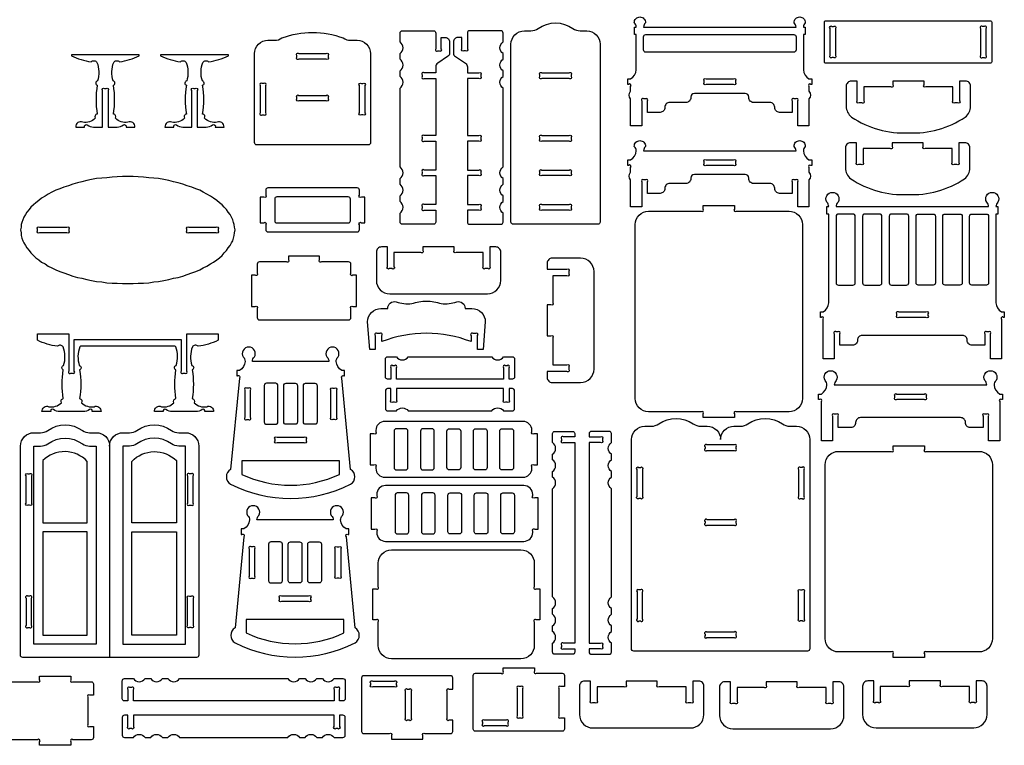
# Model space of a CAD drawing. Extents: x 4810.7 to 4895.3, y 1517.4 to 1570.6.
# Tile 4 of 5: x 4851.1 to 4895.3, y 1517.7 to 1550.2. Entities that reach past the tile are written whole.
import ezdxf

# ---------------------------------------------------------------- set-up
doc = ezdxf.new("R2010")
doc.units = 0
doc.header["$MEASUREMENT"] = 0
doc.layers.add('LAYER1', color=18, linetype='CONTINUOUS')

msp = doc.modelspace()

# ---------------------------------------------------------------- linework, layer by layer
at = {"layer": 'LAYER1'}
for points in [[(4886.491, 1545.474), (4885.991, 1545.474), (4885.991, 1546.588, 1), (4885.902, 1546.676), (4885.829, 1546.676, 1), (4885.741, 1546.588), (4885.741, 1546.075), (4885.168, 1546.075, -0.414214), (4884.953, 1546.291), (4884.953, 1546.304, 0.414214), (4884.737, 1546.52), (4884.008, 1546.52, -0.414214), (4883.792, 1546.736), (4883.792, 1546.763, 0.414214), (4883.631, 1546.924), (4881.351, 1546.924, 0.00001), (4881.351, 1546.924, 0.414202), (4881.189, 1546.763), (4881.189, 1546.736, -0.414214), (4880.973, 1546.52), (4880.244, 1546.52, 0.414214), (4880.029, 1546.304), (4880.029, 1546.291, -0.414214), (4879.813, 1546.075), (4879.241, 1546.075), (4879.241, 1546.588, 1), (4879.152, 1546.676), (4879.079, 1546.676, 1), (4878.991, 1546.588), (4878.991, 1545.474), (4878.491, 1545.474), (4878.491, 1546.678, -0.376209), (4878.491, 1547.024), (4878.491, 1547.24, 1), (4878.402, 1547.329), (4878.366, 1547.329), (4878.366, 1547.579), (4878.491, 1547.579, 0.250451), (4878.741, 1547.983), (4878.741, 1549.564), (4878.661, 1549.564), (4878.661, 1549.894), (4878.741, 1549.894, 0.204981), (4878.656, 1550.092, -0.427943), (4878.906, 1550.354, -0.427943), (4879.156, 1550.092, 0.204981), (4879.071, 1549.894), (4885.91, 1549.894, 0.204981), (4885.825, 1550.092, -0.427943), (4886.075, 1550.354, -0.427943), (4886.325, 1550.092, 0.204981), (4886.241, 1549.894), (4886.321, 1549.894), (4886.321, 1549.564), (4886.241, 1549.564), (4886.241, 1547.983, 0.250451), (4886.491, 1547.579), (4886.616, 1547.579), (4886.616, 1547.329), (4886.579, 1547.329, 1), (4886.491, 1547.24), (4886.491, 1547.024, -0.376209), (4886.491, 1546.678)], [(4873.225, 1541.053, -0.414214), (4873.125, 1541.153), (4873.125, 1549.134, -0.414214), (4873.725, 1549.734), (4874.021, 1549.734, 0.155074), (4874.349, 1549.838, -0.31779), (4875.902, 1549.838, 0.155074), (4876.23, 1549.734), (4876.525, 1549.734, -0.414214), (4877.125, 1549.134), (4877.125, 1541.153, -0.414214), (4877.025, 1541.053)], [(4894.687, 1550.121), (4894.687, 1548.341, -0.414214), (4894.627, 1548.281), (4887.247, 1548.281, -0.414214), (4887.187, 1548.341), (4887.187, 1550.121, -0.414214), (4887.247, 1550.181), (4894.627, 1550.181, -0.414214)], [(4887.437, 1548.62), (4887.437, 1549.843, -1), (4887.525, 1549.931), (4887.599, 1549.931, -1), (4887.687, 1549.843), (4887.687, 1548.62, -1), (4887.599, 1548.531), (4887.525, 1548.531, -1)], [(4894.187, 1549.843), (4894.187, 1548.62, 1), (4894.275, 1548.531), (4894.349, 1548.531, 1), (4894.437, 1548.62), (4894.437, 1549.843, 1), (4894.349, 1549.931), (4894.275, 1549.931, 1)], [(4861.724, 1544.618, -0.414214), (4861.624, 1544.718), (4861.624, 1548.708, -0.414214), (4862.224, 1549.308), (4862.52, 1549.308, 0.155074), (4862.847, 1549.412, -0.179264), (4865.6, 1549.412, 0.155074), (4865.928, 1549.308), (4866.224, 1549.308, -0.414214), (4866.824, 1548.708), (4866.824, 1544.718, -0.414214), (4866.724, 1544.618)], [(4869.748, 1545.037), (4869.235, 1545.037, 1), (4869.147, 1544.949), (4869.147, 1544.876, 1), (4869.235, 1544.787), (4869.748, 1544.787), (4869.748, 1543.489), (4869.235, 1543.489, 1), (4869.147, 1543.4), (4869.147, 1543.327, 1), (4869.235, 1543.239), (4869.748, 1543.239), (4869.748, 1541.94), (4869.235, 1541.94, 1), (4869.147, 1541.852), (4869.147, 1541.778, 1), (4869.235, 1541.69), (4869.748, 1541.69), (4869.748, 1541.153, -0.414214), (4869.648, 1541.053), (4868.247, 1541.053, -0.414214), (4868.147, 1541.153), (4868.147, 1541.553, 0.531486), (4868.147, 1542.077), (4868.147, 1542.327, 0.531486), (4868.147, 1542.851), (4868.147, 1543.101, 0.531486), (4868.147, 1543.626), (4868.147, 1546.189), (4868.147, 1546.439), (4868.147, 1547.161, 0.531486), (4868.147, 1547.685), (4868.147, 1547.935, 0.531486), (4868.147, 1548.46), (4868.147, 1548.71, 0.531486), (4868.147, 1549.234), (4868.147, 1549.634, -0.414214), (4868.247, 1549.734), (4869.648, 1549.734, -0.414214), (4869.748, 1549.634), (4869.748, 1548.922, 1), (4869.836, 1548.834), (4869.909, 1548.834, 1), (4869.998, 1548.922), (4869.998, 1549.434), (4870.173, 1549.434, -0.414214), (4870.373, 1549.234), (4870.373, 1548.741, -0.251107), (4870.284, 1548.575), (4869.837, 1548.278, 0.251107), (4869.748, 1548.111), (4869.748, 1547.841), (4869.235, 1547.841, 1), (4869.147, 1547.753), (4869.147, 1547.68, 1), (4869.235, 1547.591), (4869.748, 1547.591)], [(4871.167, 1545.037), (4871.679, 1545.037, -1), (4871.768, 1544.949), (4871.768, 1544.876, -1), (4871.679, 1544.787), (4871.167, 1544.787), (4871.167, 1543.489), (4871.679, 1543.489, -1), (4871.768, 1543.4), (4871.768, 1543.327, -1), (4871.679, 1543.239), (4871.167, 1543.239), (4871.167, 1541.94), (4871.679, 1541.94, -1), (4871.768, 1541.852), (4871.768, 1541.778, -1), (4871.679, 1541.69), (4871.167, 1541.69), (4871.167, 1541.153, 0.414214), (4871.267, 1541.053), (4872.668, 1541.053, 0.414214), (4872.768, 1541.153), (4872.768, 1541.553, -0.531486), (4872.768, 1542.077), (4872.768, 1542.327, -0.531486), (4872.768, 1542.851), (4872.768, 1543.101, -0.531486), (4872.768, 1543.626), (4872.768, 1546.189), (4872.768, 1546.439), (4872.768, 1547.161, -0.531486), (4872.768, 1547.685), (4872.768, 1547.935, -0.531486), (4872.768, 1548.46), (4872.768, 1548.71, -0.531486), (4872.768, 1549.234), (4872.768, 1549.634, 0.414214), (4872.668, 1549.734), (4871.267, 1549.734, 0.414214), (4871.167, 1549.634), (4871.167, 1548.922, -1), (4871.078, 1548.834), (4871.005, 1548.834, -1), (4870.917, 1548.922), (4870.917, 1549.434), (4870.742, 1549.434, 0.414214), (4870.542, 1549.234), (4870.542, 1548.741, 0.251107), (4870.631, 1548.575), (4871.077, 1548.278, -0.251107), (4871.167, 1548.111), (4871.167, 1547.841), (4871.679, 1547.841, -1), (4871.768, 1547.753), (4871.768, 1547.68, -1), (4871.679, 1547.591), (4871.167, 1547.591)], [(4885.911, 1548.874, -0.414214), (4885.811, 1548.774), (4879.171, 1548.774, -0.414214), (4879.071, 1548.874), (4879.071, 1549.464, -0.414214), (4879.171, 1549.564), (4885.811, 1549.564, -0.414214), (4885.911, 1549.464)], [(4856.453, 1548.615), (4856.453, 1548.655), (4853.403, 1548.655), (4853.403, 1548.615, 0.082494), (4854.295, 1548.345, -0.480983), (4854.554, 1548.317, -0.169376), (4854.577, 1547.482, 0.755968), (4854.563, 1547.289, 0.0823), (4854.563, 1546.001, 0.497317), (4854.475, 1545.808, -0.242348), (4853.914, 1545.636, 0.570657), (4853.603, 1545.415), (4853.998, 1545.415, -0.75881), (4854.116, 1545.509, 0.158853), (4854.403, 1545.415), (4854.803, 1545.415), (4854.803, 1547.052, -1), (4854.892, 1547.14), (4854.965, 1547.14, -1), (4855.053, 1547.052), (4855.053, 1545.415), (4855.453, 1545.415, 0.158853), (4855.74, 1545.509, -0.75881), (4855.859, 1545.415), (4856.253, 1545.415, 0.570657), (4855.943, 1545.636, -0.242348), (4855.382, 1545.808, 0.497317), (4855.293, 1546.001, 0.0823), (4855.293, 1547.289, 0.755968), (4855.28, 1547.482, -0.169376), (4855.303, 1548.317, -0.480983), (4855.562, 1548.345, 0.082494)], [(4860.453, 1548.615), (4860.453, 1548.655), (4857.403, 1548.655), (4857.403, 1548.615, 0.082494), (4858.295, 1548.345, -0.480983), (4858.554, 1548.317, -0.169376), (4858.577, 1547.482, 0.755968), (4858.563, 1547.289, 0.0823), (4858.563, 1546.001, 0.497317), (4858.475, 1545.808, -0.242348), (4857.914, 1545.636, 0.570657), (4857.603, 1545.415), (4857.998, 1545.415, -0.75881), (4858.116, 1545.509, 0.158853), (4858.403, 1545.415), (4858.803, 1545.415), (4858.803, 1547.052, -1), (4858.892, 1547.14), (4858.965, 1547.14, -1), (4859.053, 1547.052), (4859.053, 1545.415), (4859.453, 1545.415, 0.158853), (4859.74, 1545.509, -0.75881), (4859.859, 1545.415), (4860.253, 1545.415, 0.570657), (4859.943, 1545.636, -0.242348), (4859.382, 1545.808, 0.497317), (4859.293, 1546.001, 0.0823), (4859.293, 1547.289, 0.755968), (4859.28, 1547.482, -0.169376), (4859.303, 1548.317, -0.480983), (4859.562, 1548.345, 0.082494)], [(4863.612, 1548.708), (4864.835, 1548.708, -1), (4864.924, 1548.62), (4864.924, 1548.547, -1), (4864.835, 1548.458), (4863.612, 1548.458, -1), (4863.524, 1548.547), (4863.524, 1548.62, -1)], [(4875.737, 1547.591), (4874.514, 1547.591, -1), (4874.425, 1547.68), (4874.425, 1547.753, -1), (4874.514, 1547.841), (4875.737, 1547.841, -1), (4875.825, 1547.753), (4875.825, 1547.68, -1)], [(4861.874, 1547.275), (4861.874, 1546.051, 1), (4861.962, 1545.963), (4862.035, 1545.963, 1), (4862.124, 1546.051), (4862.124, 1547.275, 1), (4862.035, 1547.363), (4861.962, 1547.363, 1)], [(4866.412, 1547.363), (4866.485, 1547.363, -1), (4866.574, 1547.275), (4866.574, 1546.051, -1), (4866.485, 1545.963), (4866.412, 1545.963, -1), (4866.324, 1546.051), (4866.324, 1547.275, -1)], [(4883.102, 1547.329), (4881.879, 1547.329, -1), (4881.791, 1547.417), (4881.791, 1547.49, -1), (4881.879, 1547.579), (4883.102, 1547.579, -1), (4883.191, 1547.49), (4883.191, 1547.417, -1)], [(4890.952, 1547.477), (4890.252, 1547.477), (4890.252, 1547.315, -1), (4890.164, 1547.227), (4888.952, 1547.227), (4888.952, 1546.592, -1), (4888.864, 1546.503), (4888.746, 1546.503, -1), (4888.657, 1546.592), (4888.657, 1547.477), (4888.389, 1547.477, 0.414214), (4888.162, 1547.25), (4888.162, 1546.347, 0.236915), (4888.403, 1545.866, 0.163875), (4890.952, 1545.157, 0.163875), (4893.501, 1545.866, 0.236915), (4893.743, 1546.347), (4893.743, 1547.25, 0.414214), (4893.516, 1547.477), (4893.248, 1547.477), (4893.248, 1546.592, -1), (4893.159, 1546.503), (4893.041, 1546.503, -1), (4892.952, 1546.592), (4892.952, 1547.227), (4891.741, 1547.227, -1), (4891.652, 1547.315), (4891.652, 1547.477)], [(4863.612, 1546.838), (4864.835, 1546.838, -1), (4864.924, 1546.75), (4864.924, 1546.676, -1), (4864.835, 1546.588), (4863.612, 1546.588, -1), (4863.524, 1546.676), (4863.524, 1546.75, -1)], [(4875.737, 1544.787), (4874.514, 1544.787, -1), (4874.425, 1544.876), (4874.425, 1544.949, -1), (4874.514, 1545.037), (4875.737, 1545.037, -1), (4875.825, 1544.949), (4875.825, 1544.876, -1)], [(4886.241, 1544.35, 0.250451), (4886.491, 1543.945), (4886.616, 1543.945), (4886.616, 1543.695), (4886.579, 1543.695, 1), (4886.491, 1543.607), (4886.491, 1543.391, -0.376209), (4886.491, 1543.045), (4886.491, 1541.841), (4885.991, 1541.841), (4885.991, 1542.954, 1), (4885.902, 1543.043), (4885.829, 1543.043, 1), (4885.741, 1542.954), (4885.741, 1542.442), (4885.168, 1542.442, -0.414214), (4884.953, 1542.657), (4884.953, 1542.671, 0.414214), (4884.737, 1542.887), (4884.008, 1542.887, -0.414214), (4883.792, 1543.102), (4883.792, 1543.129, 0.414214), (4883.631, 1543.291), (4881.351, 1543.291, 0.00001), (4881.351, 1543.291, 0.414202), (4881.189, 1543.129), (4881.189, 1543.102, -0.414214), (4880.973, 1542.887), (4880.244, 1542.887, 0.414214), (4880.029, 1542.671), (4880.029, 1542.657, -0.414214), (4879.813, 1542.442), (4879.241, 1542.442), (4879.241, 1542.954, 1), (4879.152, 1543.043), (4879.079, 1543.043, 1), (4878.991, 1542.954), (4878.991, 1541.841), (4878.491, 1541.841), (4878.491, 1543.045, -0.376209), (4878.491, 1543.391), (4878.491, 1543.607, 1), (4878.402, 1543.695), (4878.366, 1543.695), (4878.366, 1543.945), (4878.491, 1543.945, 0.250451), (4878.741, 1544.35, 0.204981), (4878.656, 1544.547, -0.427943), (4878.906, 1544.809, -0.427943), (4879.156, 1544.547, 0.204981), (4879.071, 1544.35), (4885.91, 1544.35, 0.204981), (4885.825, 1544.547, -0.427943), (4886.075, 1544.809, -0.427943), (4886.325, 1544.547, 0.204981)], [(4890.919, 1544.709), (4890.219, 1544.709), (4890.219, 1544.548, -1), (4890.131, 1544.459), (4888.919, 1544.459), (4888.919, 1543.824, -1), (4888.831, 1543.736), (4888.712, 1543.736, -1), (4888.624, 1543.824), (4888.624, 1544.709), (4888.356, 1544.709, 0.414214), (4888.128, 1544.482), (4888.128, 1543.58, 0.236915), (4888.37, 1543.099, 0.163875), (4890.919, 1542.39, 0.163875), (4893.468, 1543.099, 0.236915), (4893.71, 1543.58), (4893.71, 1544.482, 0.414214), (4893.483, 1544.709), (4893.214, 1544.709), (4893.214, 1543.824, -1), (4893.126, 1543.736), (4893.007, 1543.736, -1), (4892.919, 1543.824), (4892.919, 1544.459), (4891.707, 1544.459, -1), (4891.619, 1544.548), (4891.619, 1544.709)], [(4881.879, 1543.945), (4883.102, 1543.945, -1), (4883.191, 1543.857), (4883.191, 1543.784, -1), (4883.102, 1543.695), (4881.879, 1543.695, -1), (4881.791, 1543.784), (4881.791, 1543.857, -1)], [(4874.425, 1543.327), (4874.425, 1543.4, -1), (4874.514, 1543.489), (4875.737, 1543.489, -1), (4875.825, 1543.4), (4875.825, 1543.327, -1), (4875.737, 1543.239), (4874.514, 1543.239, -1)], [(4866.324, 1540.814), (4866.324, 1541.035, -1), (4866.412, 1541.124), (4866.574, 1541.124), (4866.574, 1542.274), (4866.412, 1542.274, -1), (4866.324, 1542.362), (4866.324, 1542.584, 0.414214), (4866.224, 1542.684), (4862.224, 1542.684, 0.414214), (4862.124, 1542.584), (4862.124, 1542.362, -1), (4862.035, 1542.274), (4861.874, 1542.274), (4861.874, 1541.124), (4862.035, 1541.124, -1), (4862.124, 1541.035), (4862.124, 1540.814, 0.414214), (4862.224, 1540.714), (4866.224, 1540.714, 0.414214)], [(4888.882, 1536.071, 0.414214), (4888.667, 1535.856), (4888.667, 1535.842, -0.414214), (4888.451, 1535.626), (4887.879, 1535.626), (4887.879, 1536.139, 1), (4887.79, 1536.227), (4887.717, 1536.227, 1), (4887.629, 1536.139), (4887.629, 1535.025), (4887.129, 1535.025), (4887.129, 1536.575), (4887.129, 1536.792, 1), (4887.04, 1536.88), (4887.004, 1536.88), (4887.004, 1537.13), (4887.129, 1537.13, 0.250451), (4887.379, 1537.535), (4887.379, 1541.515), (4887.299, 1541.515), (4887.299, 1541.845), (4887.379, 1541.845, 0.204981), (4887.294, 1542.043, -0.583258), (4887.544, 1542.485, -0.583258), (4887.794, 1542.043, 0.204981), (4887.71, 1541.845), (4894.548, 1541.845, 0.204981), (4894.463, 1542.043, -0.583258), (4894.713, 1542.485, -0.583258), (4894.963, 1542.043, 0.204981), (4894.879, 1541.845), (4894.959, 1541.845), (4894.959, 1541.515), (4894.879, 1541.515), (4894.879, 1537.535, 0.250451), (4895.129, 1537.13), (4895.254, 1537.13), (4895.254, 1536.88), (4895.217, 1536.88, 1), (4895.129, 1536.792), (4895.129, 1536.575), (4895.129, 1535.025), (4894.629, 1535.025), (4894.629, 1536.139, 1), (4894.54, 1536.227), (4894.467, 1536.227, 1), (4894.379, 1536.139), (4894.379, 1535.626), (4893.806, 1535.626, -0.414214), (4893.591, 1535.842), (4893.591, 1535.856, 0.414214), (4893.375, 1536.071)], [(4862.524, 1542.184), (4862.524, 1541.214, 0.414214), (4862.624, 1541.114), (4865.824, 1541.114, 0.414214), (4865.924, 1541.214), (4865.924, 1542.184, 0.414214), (4865.824, 1542.284), (4862.624, 1542.284, 0.414214)], [(4874.514, 1541.94), (4875.737, 1541.94, -1), (4875.825, 1541.852), (4875.825, 1541.778, -1), (4875.737, 1541.69), (4874.514, 1541.69, -1), (4874.425, 1541.778), (4874.425, 1541.852, -1)], [(4881.746, 1532.392), (4881.746, 1532.553, 1), (4881.658, 1532.642), (4879.296, 1532.642, -0.414214), (4878.696, 1533.242), (4878.696, 1541.042, -0.414214), (4879.296, 1541.642), (4881.658, 1541.642, 1), (4881.746, 1541.73), (4881.746, 1541.892), (4883.146, 1541.892), (4883.146, 1541.73, 1), (4883.235, 1541.642), (4885.596, 1541.642, -0.414214), (4886.196, 1541.042), (4886.196, 1533.242, -0.414214), (4885.596, 1532.642), (4883.235, 1532.642, 1), (4883.146, 1532.553), (4883.146, 1532.392)], [(4887.709, 1538.425, 0.414214), (4887.809, 1538.325), (4888.464, 1538.325, 0.414214), (4888.564, 1538.425), (4888.564, 1541.415, 0.414214), (4888.464, 1541.515), (4887.809, 1541.515, 0.414214), (4887.709, 1541.415)], [(4889.764, 1541.415, 0.414214), (4889.664, 1541.515), (4888.994, 1541.515, 0.414214), (4888.894, 1541.415), (4888.894, 1538.425, 0.414214), (4888.994, 1538.325), (4889.664, 1538.325, 0.414214), (4889.764, 1538.425)], [(4890.964, 1538.425), (4890.964, 1541.415, 0.414214), (4890.864, 1541.515), (4890.194, 1541.515, 0.414214), (4890.094, 1541.415), (4890.094, 1538.425, 0.414214), (4890.194, 1538.325), (4890.864, 1538.325, 0.414214)], [(4891.294, 1538.425), (4891.294, 1541.415, -0.414214), (4891.394, 1541.515), (4892.064, 1541.515, -0.414214), (4892.164, 1541.415), (4892.164, 1538.425, -0.414214), (4892.064, 1538.325), (4891.394, 1538.325, -0.414214)], [(4892.494, 1541.415, -0.414214), (4892.594, 1541.515), (4893.264, 1541.515, -0.414214), (4893.364, 1541.415), (4893.364, 1538.425, -0.414214), (4893.264, 1538.325), (4892.594, 1538.325, -0.414214), (4892.494, 1538.425)], [(4894.549, 1538.425, -0.414214), (4894.449, 1538.325), (4893.794, 1538.325, -0.414214), (4893.694, 1538.425), (4893.694, 1541.415, -0.414214), (4893.794, 1541.515), (4894.449, 1541.515, -0.414214), (4894.549, 1541.415)], [(4851.973, 1540.92), (4853.196, 1540.92, -1), (4853.285, 1540.832), (4853.285, 1540.758, -1), (4853.196, 1540.67), (4851.973, 1540.67, -1), (4851.885, 1540.758), (4851.885, 1540.832, -1)], [(4858.673, 1540.92), (4859.896, 1540.92, -1), (4859.985, 1540.832), (4859.985, 1540.758, -1), (4859.896, 1540.67), (4858.673, 1540.67, -1), (4858.585, 1540.758), (4858.585, 1540.832, -1)], [(4872.667, 1539.811, 0.414214), (4872.44, 1540.038), (4872.172, 1540.038), (4872.172, 1539.153, -1), (4872.083, 1539.064), (4871.965, 1539.064, -1), (4871.876, 1539.153), (4871.876, 1539.788), (4870.665, 1539.788, -1), (4870.576, 1539.876), (4870.576, 1540.038), (4869.876, 1540.038), (4869.176, 1540.038), (4869.176, 1539.876, -1), (4869.088, 1539.788), (4867.876, 1539.788), (4867.876, 1539.153, -1), (4867.788, 1539.064), (4867.67, 1539.064, -1), (4867.581, 1539.153), (4867.581, 1540.038), (4867.313, 1540.038, 0.414214), (4867.086, 1539.811), (4867.086, 1538.538, 0.414214), (4867.686, 1537.938), (4872.067, 1537.938, 0.414214), (4872.667, 1538.538)], [(4863.141, 1539.617), (4863.141, 1539.456, -1), (4863.053, 1539.367), (4861.841, 1539.367, 0.414214), (4861.741, 1539.267), (4861.741, 1538.856, -1), (4861.653, 1538.767), (4861.491, 1538.767), (4861.491, 1537.367), (4861.653, 1537.367, -1), (4861.741, 1537.279), (4861.741, 1536.867, 0.414214), (4861.841, 1536.767), (4865.841, 1536.767, 0.414214), (4865.941, 1536.867), (4865.941, 1537.279, -1), (4866.029, 1537.367), (4866.191, 1537.367), (4866.191, 1538.767), (4866.029, 1538.767, -1), (4865.941, 1538.856), (4865.941, 1539.267, 0.414214), (4865.841, 1539.367), (4864.629, 1539.367, -1), (4864.541, 1539.456), (4864.541, 1539.617)], [(4874.976, 1539.536, 0.414214), (4874.749, 1539.309), (4874.749, 1539.041), (4875.634, 1539.041, -1), (4875.722, 1538.952), (4875.722, 1538.834, -1), (4875.634, 1538.746), (4874.999, 1538.746), (4874.999, 1537.534, -1), (4874.911, 1537.446), (4874.749, 1537.446), (4874.749, 1536.746), (4874.749, 1536.046), (4874.911, 1536.046, -1), (4874.999, 1535.957), (4874.999, 1534.746), (4875.634, 1534.746, -1), (4875.722, 1534.657), (4875.722, 1534.539, -1), (4875.634, 1534.45), (4874.749, 1534.45), (4874.749, 1534.182, 0.414214), (4874.976, 1533.955), (4876.249, 1533.955, 0.414214), (4876.849, 1534.555), (4876.849, 1538.936, 0.414214), (4876.249, 1539.536)], [(4871.069, 1537.28), (4871.373, 1537.28, -0.414214), (4871.973, 1536.68), (4871.875, 1535.43), (4871.628, 1535.43), (4871.628, 1536.065, 1), (4871.539, 1536.153), (4871.421, 1536.153, 1), (4871.332, 1536.065), (4871.332, 1535.791, 0.18644), (4867.332, 1535.791), (4867.332, 1536.065, 1), (4867.244, 1536.153), (4867.126, 1536.153, 1), (4867.037, 1536.065), (4867.037, 1535.43), (4866.79, 1535.43), (4866.692, 1536.68, -0.414214), (4867.292, 1537.28), (4867.596, 1537.28, -0.480696), (4867.972, 1537.58, 0.114725), (4868.674, 1537.494, -0.088383), (4869.332, 1537.612, -0.088383), (4869.991, 1537.494, 0.114725), (4870.693, 1537.58, -0.480696)], [(4890.517, 1537.13), (4891.74, 1537.13, -1), (4891.829, 1537.042), (4891.829, 1536.968, -1), (4891.74, 1536.88), (4890.517, 1536.88, -1), (4890.429, 1536.968), (4890.429, 1537.042, -1)], [(4858.052, 1535.591), (4853.817, 1535.591, 0.076649), (4853.784, 1535.553, 0.169376), (4853.761, 1534.718, -0.755968), (4853.775, 1534.525, -0.0823), (4853.775, 1533.237, -0.497317), (4853.863, 1533.044, 0.242348), (4854.424, 1532.872, -0.570657), (4854.735, 1532.651), (4854.34, 1532.651, 0.75881), (4854.221, 1532.745, -0.158853), (4853.935, 1532.651), (4852.885, 1532.651, -0.158853), (4852.598, 1532.745, 0.75881), (4852.479, 1532.651), (4852.085, 1532.651, -0.570657), (4852.395, 1532.872, 0.242348), (4852.956, 1533.044, -0.497317), (4853.044, 1533.237, -0.0823), (4853.044, 1534.525, -0.755968), (4853.058, 1534.718, 0.169376), (4853.035, 1535.553, 0.480983), (4852.776, 1535.581, -0.082494), (4851.885, 1535.851), (4851.885, 1536.141), (4853.285, 1536.141), (4853.285, 1534.465, 1), (4853.373, 1534.376), (4853.446, 1534.376, 1), (4853.535, 1534.465), (4853.535, 1535.891), (4858.335, 1535.891), (4858.335, 1534.465, 1), (4858.423, 1534.376), (4858.496, 1534.376, 1), (4858.585, 1534.465), (4858.585, 1536.141), (4859.985, 1536.141), (4859.985, 1535.851, -0.082494), (4859.093, 1535.581, 0.480983), (4858.834, 1535.553, 0.169376), (4858.811, 1534.718, -0.755968), (4858.825, 1534.525, -0.0823), (4858.825, 1533.237, -0.497317), (4858.913, 1533.044, 0.242348), (4859.474, 1532.872, -0.570657), (4859.785, 1532.651), (4859.39, 1532.651, 0.75881), (4859.271, 1532.745, -0.158853), (4858.985, 1532.651), (4857.935, 1532.651, -0.158853), (4857.648, 1532.745, 0.75881), (4857.529, 1532.651), (4857.135, 1532.651, -0.570657), (4857.445, 1532.872, 0.242348), (4858.006, 1533.044, -0.497317), (4858.094, 1533.237, -0.0823), (4858.094, 1534.525, -0.755968), (4858.108, 1534.718, 0.169376), (4858.085, 1535.553, 0.076649)], [(4865.933, 1530.061), (4865.542, 1534.154, -1), (4865.63, 1534.251), (4865.658, 1534.251), (4865.658, 1534.501), (4865.533, 1534.501, -0.250451), (4865.283, 1534.906, -0.204981), (4865.368, 1535.103, 0.583258), (4865.118, 1535.545, 0.583258), (4864.868, 1535.103, -0.204981), (4864.952, 1534.906), (4861.529, 1534.906, -0.204981), (4861.613, 1535.103, 0.583258), (4861.363, 1535.545, 0.583258), (4861.114, 1535.103, -0.204981), (4861.198, 1534.906, -0.250451), (4860.948, 1534.501), (4860.823, 1534.501), (4860.823, 1534.251), (4860.851, 1534.251, -1), (4860.939, 1534.154), (4860.548, 1530.061, 0.573919), (4860.548, 1529.397, 0.239558), (4865.933, 1529.397, 0.573919)], [(4872.264, 1535.109, 0.531486), (4872.789, 1535.109), (4873.189, 1535.109, -0.414214), (4873.289, 1535.009), (4873.289, 1534.209, -0.414214), (4873.189, 1534.109), (4873.039, 1534.109), (4873.039, 1534.622, 1), (4872.95, 1534.71), (4872.877, 1534.71, 1), (4872.789, 1534.622), (4872.789, 1534.109), (4867.989, 1534.109), (4867.989, 1534.622, 1), (4867.9, 1534.71), (4867.827, 1534.71, 1), (4867.739, 1534.622), (4867.739, 1534.109), (4867.589, 1534.109, -0.414214), (4867.489, 1534.209), (4867.489, 1535.009, -0.414214), (4867.589, 1535.109), (4867.989, 1535.109, 0.531486), (4868.513, 1535.109)], [(4888.802, 1532.383, 0.414214), (4888.586, 1532.167), (4888.586, 1532.153, -0.414214), (4888.371, 1531.938), (4887.798, 1531.938), (4887.798, 1532.45, 1), (4887.71, 1532.539), (4887.636, 1532.539, 1), (4887.548, 1532.45), (4887.548, 1531.337), (4887.048, 1531.337), (4887.048, 1532.887), (4887.048, 1533.103, 1), (4886.96, 1533.191), (4886.923, 1533.191), (4886.923, 1533.441), (4887.048, 1533.441, 0.250451), (4887.298, 1533.846, 0.204981), (4887.214, 1534.044, -0.583258), (4887.464, 1534.485, -0.583258), (4887.713, 1534.044, 0.204981), (4887.629, 1533.846), (4894.467, 1533.846, 0.204981), (4894.383, 1534.044, -0.583258), (4894.633, 1534.485, -0.583258), (4894.883, 1534.044, 0.204981), (4894.798, 1533.846, 0.250451), (4895.048, 1533.441), (4895.173, 1533.441), (4895.173, 1533.191), (4895.136, 1533.191, 1), (4895.048, 1533.103), (4895.048, 1532.887), (4895.048, 1531.337), (4894.548, 1531.337), (4894.548, 1532.45, 1), (4894.46, 1532.539), (4894.386, 1532.539, 1), (4894.298, 1532.45), (4894.298, 1531.938), (4893.726, 1531.938, -0.414214), (4893.51, 1532.153), (4893.51, 1532.167, 0.414214), (4893.295, 1532.383)], [(4861.186, 1533.613), (4861.186, 1532.389, 1), (4861.274, 1532.301), (4861.347, 1532.301, 1), (4861.436, 1532.389), (4861.436, 1533.613, 1), (4861.347, 1533.701), (4861.274, 1533.701, 1)], [(4862.056, 1532.181, 0.414214), (4862.156, 1532.081), (4862.571, 1532.081, 0.414214), (4862.671, 1532.181), (4862.671, 1533.821, 0.414214), (4862.571, 1533.921), (4862.156, 1533.921, 0.414214), (4862.056, 1533.821)], [(4863.548, 1532.181, -0.414214), (4863.448, 1532.081), (4863.033, 1532.081, -0.414214), (4862.933, 1532.181), (4862.933, 1533.821, -0.414214), (4863.033, 1533.921), (4863.448, 1533.921, -0.414214), (4863.548, 1533.821)], [(4864.426, 1532.181, -0.414214), (4864.326, 1532.081), (4863.911, 1532.081, -0.414214), (4863.811, 1532.181), (4863.811, 1533.821, -0.414214), (4863.911, 1533.921), (4864.326, 1533.921, -0.414214), (4864.426, 1533.821)], [(4865.296, 1533.613), (4865.296, 1532.389, -1), (4865.207, 1532.301), (4865.134, 1532.301, -1), (4865.046, 1532.389), (4865.046, 1533.613, -1), (4865.134, 1533.701), (4865.207, 1533.701, -1)], [(4872.264, 1532.681, -0.531486), (4872.789, 1532.681), (4873.189, 1532.681, 0.414214), (4873.289, 1532.781), (4873.289, 1533.581, 0.414214), (4873.189, 1533.681), (4873.039, 1533.681), (4873.039, 1533.168, -1), (4872.95, 1533.08), (4872.877, 1533.08, -1), (4872.789, 1533.168), (4872.789, 1533.681), (4867.989, 1533.681), (4867.989, 1533.168, -1), (4867.9, 1533.08), (4867.827, 1533.08, -1), (4867.739, 1533.168), (4867.739, 1533.681), (4867.589, 1533.681, 0.414214), (4867.489, 1533.581), (4867.489, 1532.781, 0.414214), (4867.589, 1532.681), (4867.989, 1532.681, -0.531486), (4868.513, 1532.681)], [(4890.436, 1533.441), (4891.66, 1533.441, -1), (4891.748, 1533.353), (4891.748, 1533.28, -1), (4891.66, 1533.191), (4890.436, 1533.191, -1), (4890.348, 1533.28), (4890.348, 1533.353, -1)], [(4874.062, 1530.109), (4874.062, 1530.171, -1), (4874.15, 1530.259), (4874.312, 1530.259), (4874.312, 1531.659), (4874.15, 1531.659, -1), (4874.062, 1531.747), (4874.062, 1531.809, 0.414214), (4873.662, 1532.209), (4867.462, 1532.209, 0.414214), (4867.062, 1531.809), (4867.062, 1531.747, -1), (4866.973, 1531.659), (4866.812, 1531.659), (4866.812, 1530.259), (4866.973, 1530.259, -1), (4867.062, 1530.171), (4867.062, 1530.109, 0.414214), (4867.462, 1529.709), (4873.662, 1529.709, 0.414214)], [(4882.528, 1531.395, -0.414214), (4883.128, 1531.995), (4883.423, 1531.995, 0.155074), (4883.751, 1532.099, -0.31779), (4885.304, 1532.099, 0.155074), (4885.632, 1531.995), (4885.928, 1531.995, -0.414214), (4886.528, 1531.395), (4886.528, 1522.013, -0.414214), (4886.428, 1521.913), (4878.628, 1521.913, -0.414214), (4878.528, 1522.013), (4878.528, 1531.395, -0.414214), (4879.128, 1531.995), (4879.423, 1531.995, 0.155074), (4879.751, 1532.099, -0.31779), (4881.304, 1532.099, 0.155074), (4881.632, 1531.995), (4881.928, 1531.995, -0.414214)], [(4855.12, 1531.104, -0.414214), (4855.72, 1531.704), (4856.016, 1531.704, 0.155074), (4856.344, 1531.808, -0.31779), (4857.897, 1531.808, 0.155074), (4858.224, 1531.704), (4858.52, 1531.704, -0.414214), (4859.12, 1531.104), (4859.12, 1521.723, -0.414214), (4859.02, 1521.623), (4851.22, 1521.623, -0.414214), (4851.12, 1521.723), (4851.12, 1531.104, -0.414214), (4851.72, 1531.704), (4852.016, 1531.704, 0.155074), (4852.344, 1531.808, -0.31779), (4853.897, 1531.808, 0.155074), (4854.224, 1531.704), (4854.52, 1531.704, -0.414214)], [(4867.884, 1530.139, 0.414214), (4867.984, 1530.039), (4868.399, 1530.039, 0.414214), (4868.499, 1530.139), (4868.499, 1531.779, 0.414214), (4868.399, 1531.879), (4867.984, 1531.879, 0.414214), (4867.884, 1531.779)], [(4869.069, 1530.139, 0.414214), (4869.169, 1530.039), (4869.584, 1530.039, 0.414214), (4869.684, 1530.139), (4869.684, 1531.779, 0.414214), (4869.584, 1531.879), (4869.169, 1531.879, 0.414214), (4869.069, 1531.779)], [(4870.869, 1530.139, -0.414214), (4870.769, 1530.039), (4870.354, 1530.039, -0.414214), (4870.254, 1530.139), (4870.254, 1531.779, -0.414214), (4870.354, 1531.879), (4870.769, 1531.879, -0.414214), (4870.869, 1531.779)], [(4872.054, 1530.139, -0.414214), (4871.954, 1530.039), (4871.539, 1530.039, -0.414214), (4871.439, 1530.139), (4871.439, 1531.779, -0.414214), (4871.539, 1531.879), (4871.954, 1531.879, -0.414214), (4872.054, 1531.779)], [(4873.239, 1530.139, -0.414214), (4873.139, 1530.039), (4872.724, 1530.039, -0.414214), (4872.624, 1530.139), (4872.624, 1531.779, -0.414214), (4872.724, 1531.879), (4873.139, 1531.879, -0.414214), (4873.239, 1531.779)], [(4874.987, 1530.74, 0.531486), (4874.987, 1531.264), (4874.987, 1531.664, -0.414214), (4875.087, 1531.764), (4875.887, 1531.764, -0.414214), (4875.987, 1531.664), (4875.987, 1531.514), (4875.475, 1531.514, 1), (4875.386, 1531.426), (4875.386, 1531.352, 1), (4875.475, 1531.264), (4875.987, 1531.264), (4875.987, 1522.264), (4875.475, 1522.264, 1), (4875.386, 1522.176), (4875.386, 1522.102, 1), (4875.475, 1522.014), (4875.987, 1522.014), (4875.987, 1521.864, -0.414214), (4875.887, 1521.764), (4875.087, 1521.764, -0.414214), (4874.987, 1521.864), (4874.987, 1522.264, 0.531486), (4874.987, 1522.788), (4874.987, 1523.038, 0.531486), (4874.987, 1523.563), (4874.987, 1523.813, 0.531486), (4874.987, 1524.337), (4874.987, 1529.191, 0.531486), (4874.987, 1529.715), (4874.987, 1529.965, 0.531486), (4874.987, 1530.49)], [(4877.628, 1530.74, -0.531486), (4877.628, 1531.264), (4877.628, 1531.664, 0.414214), (4877.528, 1531.764), (4876.728, 1531.764, 0.414214), (4876.628, 1531.664), (4876.628, 1531.514), (4877.141, 1531.514, -1), (4877.229, 1531.426), (4877.229, 1531.352, -1), (4877.141, 1531.264), (4876.628, 1531.264), (4876.628, 1522.264), (4877.141, 1522.264, -1), (4877.229, 1522.176), (4877.229, 1522.102, -1), (4877.141, 1522.014), (4876.628, 1522.014), (4876.628, 1521.864, 0.414214), (4876.728, 1521.764), (4877.528, 1521.764, 0.414214), (4877.628, 1521.864), (4877.628, 1522.264, -0.531486), (4877.628, 1522.788), (4877.628, 1523.038, -0.531486), (4877.628, 1523.563), (4877.628, 1523.813, -0.531486), (4877.628, 1524.337), (4877.628, 1529.191, -0.531486), (4877.628, 1529.715), (4877.628, 1529.965, -0.531486), (4877.628, 1530.49)], [(4863.852, 1531.251), (4862.629, 1531.251, -1), (4862.541, 1531.339), (4862.541, 1531.413, -1), (4862.629, 1531.501), (4863.852, 1531.501, -1), (4863.941, 1531.413), (4863.941, 1531.339, -1)], [(4854.12, 1530.419, 0.41796), (4852.12, 1530.455), (4852.12, 1527.664), (4854.12, 1527.664)], [(4856.12, 1530.419, -0.41796), (4858.12, 1530.455), (4858.12, 1527.664), (4856.12, 1527.664)], [(4881.916, 1530.913), (4883.139, 1530.913, 1), (4883.228, 1531.002), (4883.228, 1531.075, 1), (4883.139, 1531.163), (4881.916, 1531.163, 1), (4881.828, 1531.075), (4881.828, 1531.002, 1)], [(4890.267, 1521.619), (4890.267, 1521.78, 1), (4890.179, 1521.869), (4887.817, 1521.869, -0.414214), (4887.217, 1522.469), (4887.217, 1530.269, -0.414214), (4887.817, 1530.869), (4890.179, 1530.869, 1), (4890.267, 1530.957), (4890.267, 1531.119), (4891.667, 1531.119), (4891.667, 1530.957, 1), (4891.756, 1530.869), (4894.117, 1530.869, -0.414214), (4894.717, 1530.269), (4894.717, 1522.469, -0.414214), (4894.117, 1521.869), (4891.756, 1521.869, 1), (4891.667, 1521.78), (4891.667, 1521.619)], [(4865.433, 1530.442), (4861.048, 1530.442), (4861.048, 1529.835, 0.220733), (4865.433, 1529.835)], [(4879.028, 1530.061), (4879.028, 1528.838, -1), (4878.939, 1528.749), (4878.866, 1528.749, -1), (4878.778, 1528.838), (4878.778, 1530.061, -1), (4878.866, 1530.149), (4878.939, 1530.149, -1)], [(4886.028, 1530.061), (4886.028, 1528.838, 1), (4886.116, 1528.749), (4886.189, 1528.749, 1), (4886.278, 1528.838), (4886.278, 1530.061, 1), (4886.189, 1530.149), (4886.116, 1530.149, 1)], [(4851.62, 1529.771), (4851.62, 1528.547, -1), (4851.532, 1528.459), (4851.458, 1528.459, -1), (4851.37, 1528.547), (4851.37, 1529.771, -1), (4851.458, 1529.859), (4851.532, 1529.859, -1)], [(4858.62, 1529.771), (4858.62, 1528.547, 1), (4858.708, 1528.459), (4858.782, 1528.459, 1), (4858.87, 1528.547), (4858.87, 1529.771, 1), (4858.782, 1529.859), (4858.708, 1529.859, 1)], [(4874.1, 1527.232), (4874.1, 1527.294, -1), (4874.189, 1527.382), (4874.35, 1527.382), (4874.35, 1528.782), (4874.189, 1528.782, -1), (4874.1, 1528.871), (4874.1, 1528.932, 0.414214), (4873.7, 1529.332), (4867.5, 1529.332, 0.414214), (4867.1, 1528.932), (4867.1, 1528.871, -1), (4867.012, 1528.782), (4866.85, 1528.782), (4866.85, 1527.382), (4867.012, 1527.382, -1), (4867.1, 1527.294), (4867.1, 1527.232, 0.414214), (4867.5, 1526.832), (4873.7, 1526.832, 0.414214)], [(4867.923, 1527.262, 0.414214), (4868.023, 1527.162), (4868.438, 1527.162, 0.414214), (4868.538, 1527.262), (4868.538, 1528.902, 0.414214), (4868.438, 1529.002), (4868.023, 1529.002, 0.414214), (4867.923, 1528.902)], [(4869.108, 1527.262, 0.414214), (4869.208, 1527.162), (4869.623, 1527.162, 0.414214), (4869.723, 1527.262), (4869.723, 1528.902, 0.414214), (4869.623, 1529.002), (4869.208, 1529.002, 0.414214), (4869.108, 1528.902)], [(4870.908, 1527.262, -0.414214), (4870.808, 1527.162), (4870.393, 1527.162, -0.414214), (4870.293, 1527.262), (4870.293, 1528.902, -0.414214), (4870.393, 1529.002), (4870.808, 1529.002, -0.414214), (4870.908, 1528.902)], [(4872.093, 1527.262, -0.414214), (4871.993, 1527.162), (4871.578, 1527.162, -0.414214), (4871.478, 1527.262), (4871.478, 1528.902, -0.414214), (4871.578, 1529.002), (4871.993, 1529.002, -0.414214), (4872.093, 1528.902)], [(4873.278, 1527.262, -0.414214), (4873.178, 1527.162), (4872.763, 1527.162, -0.414214), (4872.663, 1527.262), (4872.663, 1528.902, -0.414214), (4872.763, 1529.002), (4873.178, 1529.002, -0.414214), (4873.278, 1528.902)], [(4866.13, 1522.947), (4865.739, 1527.04, -1), (4865.827, 1527.137), (4865.855, 1527.137), (4865.855, 1527.387), (4865.73, 1527.387, -0.250451), (4865.48, 1527.792, -0.204981), (4865.565, 1527.989, 0.583258), (4865.315, 1528.431, 0.583258), (4865.065, 1527.989, -0.204981), (4865.149, 1527.792), (4861.726, 1527.792, -0.204981), (4861.81, 1527.989, 0.583258), (4861.561, 1528.431, 0.583258), (4861.311, 1527.989, -0.204981), (4861.395, 1527.792, -0.250451), (4861.145, 1527.387), (4861.02, 1527.387), (4861.02, 1527.137), (4861.048, 1527.137, -1), (4861.136, 1527.04), (4860.745, 1522.947, 0.573919), (4860.745, 1522.283, 0.239558), (4866.13, 1522.283, 0.573919)], [(4881.916, 1527.554), (4883.139, 1527.554, 1), (4883.228, 1527.642), (4883.228, 1527.716, 1), (4883.139, 1527.804), (4881.916, 1527.804, 1), (4881.828, 1527.716), (4881.828, 1527.642, 1)], [(4861.383, 1526.499), (4861.383, 1525.275, 1), (4861.471, 1525.187), (4861.544, 1525.187, 1), (4861.633, 1525.275), (4861.633, 1526.499, 1), (4861.544, 1526.587), (4861.471, 1526.587, 1)], [(4862.253, 1525.067, 0.414214), (4862.353, 1524.967), (4862.768, 1524.967, 0.414214), (4862.868, 1525.067), (4862.868, 1526.707, 0.414214), (4862.768, 1526.807), (4862.353, 1526.807, 0.414214), (4862.253, 1526.707)], [(4863.745, 1525.067, -0.414214), (4863.645, 1524.967), (4863.23, 1524.967, -0.414214), (4863.13, 1525.067), (4863.13, 1526.707, -0.414214), (4863.23, 1526.807), (4863.645, 1526.807, -0.414214), (4863.745, 1526.707)], [(4864.623, 1525.067, -0.414214), (4864.523, 1524.967), (4864.108, 1524.967, -0.414214), (4864.008, 1525.067), (4864.008, 1526.707, -0.414214), (4864.108, 1526.807), (4864.523, 1526.807, -0.414214), (4864.623, 1526.707)], [(4865.493, 1526.499), (4865.493, 1525.275, -1), (4865.404, 1525.187), (4865.331, 1525.187, -1), (4865.243, 1525.275), (4865.243, 1526.499, -1), (4865.331, 1526.587), (4865.404, 1526.587, -1)], [(4874.42, 1523.308), (4874.258, 1523.308, 1), (4874.17, 1523.22), (4874.17, 1522.165, -0.414214), (4873.57, 1521.565), (4867.77, 1521.565, -0.414214), (4867.17, 1522.165), (4867.17, 1523.22, 1), (4867.082, 1523.308), (4866.92, 1523.308), (4866.92, 1524.708), (4867.082, 1524.708, 1), (4867.17, 1524.796), (4867.17, 1525.85, -0.414214), (4867.77, 1526.45), (4873.57, 1526.45, -0.414214), (4874.17, 1525.85), (4874.17, 1524.796, 1), (4874.258, 1524.708), (4874.42, 1524.708)], [(4878.778, 1524.57), (4878.778, 1523.347, 1), (4878.866, 1523.259), (4878.939, 1523.259, 1), (4879.028, 1523.347), (4879.028, 1524.57, 1), (4878.939, 1524.659), (4878.866, 1524.659, 1)], [(4886.116, 1524.659), (4886.189, 1524.659, -1), (4886.278, 1524.57), (4886.278, 1523.347, -1), (4886.189, 1523.259), (4886.116, 1523.259, -1), (4886.028, 1523.347), (4886.028, 1524.57, -1)], [(4851.37, 1524.28), (4851.37, 1523.057, 1), (4851.458, 1522.968), (4851.532, 1522.968, 1), (4851.62, 1523.057), (4851.62, 1524.28, 1), (4851.532, 1524.368), (4851.458, 1524.368, 1)], [(4858.708, 1524.368), (4858.782, 1524.368, -1), (4858.87, 1524.28), (4858.87, 1523.057, -1), (4858.782, 1522.968), (4858.708, 1522.968, -1), (4858.62, 1523.057), (4858.62, 1524.28, -1)], [(4862.826, 1524.387), (4864.049, 1524.387, -1), (4864.138, 1524.299), (4864.138, 1524.225, -1), (4864.049, 1524.137), (4862.826, 1524.137, -1), (4862.738, 1524.225), (4862.738, 1524.299, -1)], [(4865.63, 1523.328), (4861.245, 1523.328), (4861.245, 1522.722, 0.220733), (4865.63, 1522.722)], [(4881.916, 1522.513), (4883.139, 1522.513, 1), (4883.228, 1522.602), (4883.228, 1522.675, 1), (4883.139, 1522.763), (4881.916, 1522.763, 1), (4881.828, 1522.675), (4881.828, 1522.602, 1)], [(4875.272, 1520.225), (4875.272, 1519.002, 1), (4875.36, 1518.914), (4875.522, 1518.914), (4875.522, 1518.414, -0.414214), (4875.422, 1518.314), (4871.531, 1518.314, -0.414214), (4871.431, 1518.414), (4871.431, 1520.814, -0.414214), (4871.531, 1520.914), (4872.688, 1520.914, 1), (4872.777, 1521.002), (4872.777, 1521.164), (4874.177, 1521.164), (4874.177, 1521.002, 1), (4874.265, 1520.914), (4875.422, 1520.914, -0.414214), (4875.522, 1520.814), (4875.522, 1520.314), (4875.36, 1520.314, 1)], [(4870.512, 1518.806), (4870.35, 1518.806, -1), (4870.262, 1518.894), (4870.262, 1520.118, -1), (4870.35, 1520.206), (4870.512, 1520.206), (4870.512, 1520.706, 0.414214), (4870.412, 1520.806), (4866.521, 1520.806, 0.414214), (4866.421, 1520.706), (4866.421, 1518.306, 0.414214), (4866.521, 1518.206), (4867.678, 1518.206, -1), (4867.767, 1518.118), (4867.767, 1517.956), (4869.167, 1517.956), (4869.167, 1518.118, -1), (4869.255, 1518.206), (4870.412, 1518.206, 0.414214), (4870.512, 1518.306)], [(4864.664, 1520.673, 0.531486), (4865.188, 1520.673), (4865.588, 1520.673, -0.414214), (4865.688, 1520.573), (4865.688, 1519.773, -0.414214), (4865.588, 1519.673), (4865.438, 1519.673), (4865.438, 1520.186, 1), (4865.35, 1520.274), (4865.277, 1520.274, 1), (4865.188, 1520.186), (4865.188, 1519.673), (4856.188, 1519.673), (4856.188, 1520.186, 1), (4856.1, 1520.274), (4856.027, 1520.274, 1), (4855.938, 1520.186), (4855.938, 1519.673), (4855.788, 1519.673, -0.414214), (4855.688, 1519.773), (4855.688, 1520.573, -0.414214), (4855.788, 1520.673), (4856.188, 1520.673, 0.531486), (4856.713, 1520.673), (4856.963, 1520.673, 0.531486), (4857.487, 1520.673), (4857.737, 1520.673, 0.531486), (4858.261, 1520.673), (4863.115, 1520.673, 0.531486), (4863.64, 1520.673), (4863.89, 1520.673, 0.531486), (4864.414, 1520.673)], [(4866.92, 1520.556), (4867.893, 1520.556, -1), (4867.981, 1520.468), (4867.981, 1520.394, -1), (4867.893, 1520.306), (4866.92, 1520.306, -1), (4866.831, 1520.394), (4866.831, 1520.468, -1)], [(4873.402, 1520.225), (4873.402, 1519.002, 1), (4873.49, 1518.914), (4873.563, 1518.914, 1), (4873.652, 1519.002), (4873.652, 1520.225, 1), (4873.563, 1520.314), (4873.49, 1520.314, 1)], [(4881.779, 1520.334, 0.414214), (4881.552, 1520.561), (4881.284, 1520.561), (4881.284, 1519.676, -1), (4881.195, 1519.588), (4881.077, 1519.588, -1), (4880.989, 1519.676), (4880.989, 1520.311), (4879.777, 1520.311, -1), (4879.689, 1520.399), (4879.689, 1520.561), (4878.989, 1520.561), (4878.289, 1520.561), (4878.289, 1520.399, -1), (4878.2, 1520.311), (4876.989, 1520.311), (4876.989, 1519.676, -1), (4876.9, 1519.588), (4876.782, 1519.588, -1), (4876.693, 1519.676), (4876.693, 1520.561), (4876.425, 1520.561, 0.414214), (4876.198, 1520.334), (4876.198, 1519.061, 0.414214), (4876.798, 1518.461), (4881.179, 1518.461, 0.414214), (4881.779, 1519.061)], [(4888.06, 1520.3, 0.414214), (4887.833, 1520.527), (4887.564, 1520.527), (4887.564, 1519.642, -1), (4887.476, 1519.554), (4887.357, 1519.554, -1), (4887.269, 1519.642), (4887.269, 1520.277), (4886.057, 1520.277, -1), (4885.969, 1520.365), (4885.969, 1520.527), (4885.269, 1520.527), (4884.569, 1520.527), (4884.569, 1520.365, -1), (4884.481, 1520.277), (4883.269, 1520.277), (4883.269, 1519.642, -1), (4883.181, 1519.554), (4883.062, 1519.554, -1), (4882.974, 1519.642), (4882.974, 1520.527), (4882.706, 1520.527, 0.414214), (4882.479, 1520.3), (4882.479, 1519.027, 0.414214), (4883.079, 1518.427), (4887.46, 1518.427, 0.414214), (4888.06, 1519.027)], [(4894.481, 1520.343, 0.414214), (4894.254, 1520.57), (4893.985, 1520.57), (4893.985, 1519.685, -1), (4893.897, 1519.597), (4893.778, 1519.597, -1), (4893.69, 1519.685), (4893.69, 1520.32), (4892.478, 1520.32, -1), (4892.39, 1520.408), (4892.39, 1520.57), (4891.69, 1520.57), (4890.99, 1520.57), (4890.99, 1520.408, -1), (4890.902, 1520.32), (4889.69, 1520.32), (4889.69, 1519.685, -1), (4889.602, 1519.597), (4889.483, 1519.597, -1), (4889.395, 1519.685), (4889.395, 1520.57), (4889.127, 1520.57, 0.414214), (4888.899, 1520.343), (4888.899, 1519.07, 0.414214), (4889.499, 1518.47), (4893.881, 1518.47, 0.414214), (4894.481, 1519.07)], [(4868.48, 1520.206), (4868.553, 1520.206, -1), (4868.642, 1520.118), (4868.642, 1518.894, -1), (4868.553, 1518.806), (4868.48, 1518.806, -1), (4868.392, 1518.894), (4868.392, 1520.118, -1)], [(4864.664, 1518.033, -0.531486), (4865.188, 1518.033), (4865.588, 1518.033, 0.414214), (4865.688, 1518.133), (4865.688, 1518.933, 0.414214), (4865.588, 1519.033), (4865.438, 1519.033), (4865.438, 1518.52, -1), (4865.35, 1518.432), (4865.277, 1518.432, -1), (4865.188, 1518.52), (4865.188, 1519.033), (4856.188, 1519.033), (4856.188, 1518.52, -1), (4856.1, 1518.432), (4856.027, 1518.432, -1), (4855.938, 1518.52), (4855.938, 1519.033), (4855.788, 1519.033, 0.414214), (4855.688, 1518.933), (4855.688, 1518.133, 0.414214), (4855.788, 1518.033), (4856.188, 1518.033, -0.531486), (4856.713, 1518.033), (4856.963, 1518.033, -0.531486), (4857.487, 1518.033), (4857.737, 1518.033, -0.531486), (4858.261, 1518.033), (4863.115, 1518.033, -0.531486), (4863.64, 1518.033), (4863.89, 1518.033, -0.531486), (4864.414, 1518.033)], [(4872.903, 1518.814), (4871.93, 1518.814, 1), (4871.841, 1518.725), (4871.841, 1518.652, 1), (4871.93, 1518.564), (4872.903, 1518.564, 1), (4872.991, 1518.652), (4872.991, 1518.725, 1)]]:
    msp.add_lwpolyline(points, format="xyb", close=True, dxfattribs=at)
for points in [[(4851.129, 1540.798), (4851.149, 1540.678), (4851.149, 1540.557), (4851.189, 1540.437), (4851.229, 1540.317), (4851.269, 1540.217), (4851.35, 1540.097), (4851.41, 1539.996), (4851.51, 1539.876), (4851.59, 1539.776), (4851.71, 1539.656), (4851.81, 1539.556), (4851.951, 1539.456), (4852.071, 1539.355), (4852.231, 1539.275), (4852.371, 1539.175), (4852.531, 1539.095), (4852.712, 1539.015), (4852.892, 1538.935), (4853.072, 1538.875), (4853.273, 1538.795), (4853.473, 1538.734), (4853.673, 1538.674), (4853.874, 1538.634), (4854.094, 1538.574), (4854.314, 1538.534), (4854.535, 1538.494), (4854.775, 1538.474), (4854.995, 1538.434), (4855.236, 1538.414), (4855.456, 1538.414), (4855.696, 1538.394), (4855.937, 1538.394), (4856.177, 1538.394), (4856.398, 1538.414), (4856.638, 1538.414), (4856.878, 1538.434), (4857.099, 1538.474), (4857.319, 1538.494), (4857.559, 1538.534), (4857.78, 1538.574), (4857.98, 1538.634), (4858.201, 1538.674), (4858.401, 1538.734), (4858.601, 1538.795), (4858.801, 1538.875), (4858.982, 1538.935), (4859.162, 1539.015), (4859.322, 1539.095), (4859.483, 1539.175), (4859.643, 1539.275), (4859.783, 1539.355), (4859.923, 1539.456), (4860.043, 1539.556), (4860.164, 1539.656), (4860.264, 1539.776), (4860.364, 1539.876), (4860.444, 1539.996), (4860.524, 1540.097), (4860.584, 1540.217), (4860.644, 1540.317), (4860.684, 1540.437), (4860.705, 1540.557), (4860.725, 1540.678), (4860.745, 1540.798), (4860.725, 1540.918), (4860.705, 1541.038), (4860.684, 1541.138), (4860.644, 1541.259), (4860.584, 1541.379), (4860.524, 1541.499), (4860.444, 1541.599), (4860.364, 1541.719), (4860.264, 1541.819), (4860.164, 1541.92), (4860.043, 1542.02), (4859.923, 1542.12), (4859.783, 1542.22), (4859.643, 1542.32), (4859.483, 1542.4), (4859.322, 1542.501), (4859.162, 1542.581), (4858.982, 1542.641), (4858.801, 1542.721), (4858.601, 1542.781), (4858.401, 1542.861), (4858.201, 1542.921), (4857.98, 1542.961), (4857.78, 1543.021), (4857.559, 1543.061), (4857.319, 1543.101), (4857.099, 1543.121), (4856.878, 1543.142), (4856.638, 1543.162), (4856.398, 1543.182), (4856.177, 1543.202), (4855.937, 1543.202), (4855.696, 1543.202), (4855.456, 1543.182), (4855.236, 1543.162), (4854.995, 1543.142), (4854.775, 1543.121), (4854.535, 1543.101), (4854.314, 1543.061), (4854.094, 1543.021), (4853.874, 1542.961), (4853.673, 1542.921), (4853.473, 1542.861), (4853.273, 1542.781), (4853.072, 1542.721), (4852.892, 1542.641), (4852.712, 1542.581), (4852.531, 1542.501), (4852.371, 1542.4), (4852.231, 1542.32), (4852.071, 1542.22), (4851.951, 1542.12), (4851.81, 1542.02), (4851.71, 1541.92), (4851.59, 1541.819), (4851.51, 1541.719), (4851.41, 1541.599), (4851.35, 1541.499), (4851.269, 1541.379), (4851.229, 1541.259), (4851.189, 1541.138), (4851.149, 1541.038), (4851.149, 1540.918)], [(4854.12, 1527.264), (4852.12, 1527.264), (4852.12, 1522.623), (4854.12, 1522.623)], [(4856.12, 1527.264), (4858.12, 1527.264), (4858.12, 1522.623), (4856.12, 1522.623)]]:
    msp.add_lwpolyline(points, close=True, dxfattribs=at)
for points in [[(4854.224, 1531.104, 0.000006), (4854.224, 1531.104), (4854.52, 1531.104), (4854.52, 1522.223), (4851.72, 1522.223), (4851.72, 1531.104), (4852.016, 1531.104, 0.155074), (4852.344, 1531.208, -0.31779), (4853.897, 1531.208, 0.155074), (4854.224, 1531.104), (4854.52, 1531.104)], [(4856.016, 1531.104, -0.000006), (4856.016, 1531.104), (4855.72, 1531.104), (4855.72, 1522.223), (4858.52, 1522.223), (4858.52, 1531.104), (4858.224, 1531.104, -0.155074), (4857.897, 1531.208, 0.31779), (4856.344, 1531.208, -0.155074), (4856.016, 1531.104), (4855.72, 1531.104)], [(4847.978, 1520.533), (4851.891, 1520.533, 1), (4851.98, 1520.621), (4851.98, 1520.783), (4853.38, 1520.783), (4853.38, 1520.621, 1), (4853.468, 1520.533), (4854.294, 1520.533, -0.414214), (4854.394, 1520.433), (4854.394, 1519.933), (4854.232, 1519.933, 1), (4854.144, 1519.844), (4854.144, 1518.621, 1), (4854.232, 1518.533), (4854.394, 1518.533), (4854.394, 1518.033, -0.414214), (4854.294, 1517.933), (4853.468, 1517.933, 1), (4853.38, 1517.844), (4853.38, 1517.683), (4851.98, 1517.683), (4851.98, 1517.844, 1), (4851.891, 1517.933), (4847.978, 1517.933, 1)]]:
    msp.add_lwpolyline(points, format="xyb", dxfattribs=at)
msp.add_lwpolyline([(4855.12, 1531.104), (4855.12, 1521.623)], dxfattribs=at)

doc.saveas('drawing.dxf')
